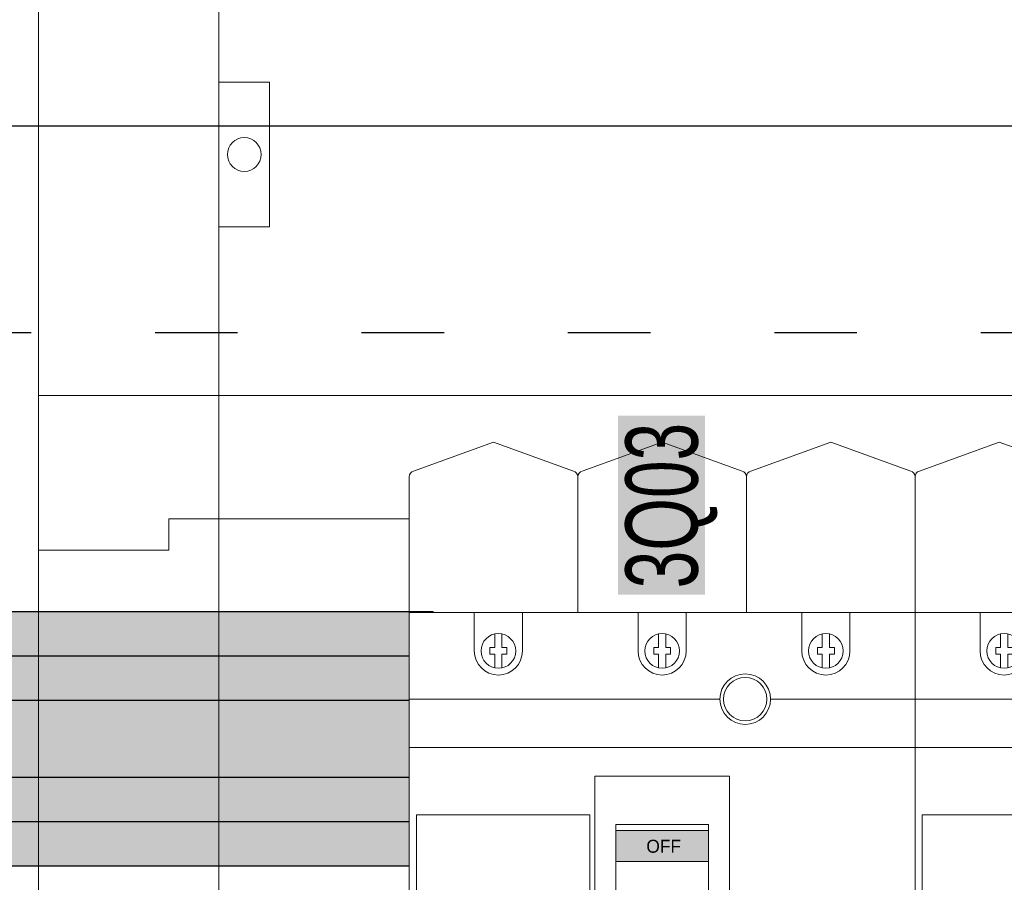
# Model space of a CAD drawing. Header units: millimetres. Extents: x -31 to 6803, y 0 to 664.
# Tile 89 of 118: x 1360 to 1374, y 174 to 187. Entities that reach past the tile are written whole.
import ezdxf
from ezdxf.enums import TextEntityAlignment as Align

# ---------------------------------------------------------------- set-up
doc = ezdxf.new("R2010")
doc.units = ezdxf.units.MM
doc.linetypes.add('ACAD_ISO03W100', pattern=[30, 12, -18])
doc.layers.add('!POMOCNICZE', color=8, linetype='Continuous', plot=False)
for name, color, linetype, lineweight in [('2DE_OBJ_Schneider-Devices', 7, 'Continuous', 25), ('2DE_OBJ_Schneider-Front_Plates', 7, 'Continuous', 0), ('2DE_OBJ_Schneider-Mounting_Plates', 7, 'Continuous', 25), ('2DE_OBJ_Schneider-TAG', 112, 'Continuous', 0), ('SE_Busbars_AL', 30, 'Continuous', 0)]:
    doc.layers.add(name, color=color, linetype=linetype, lineweight=lineweight)
doc.layers.add('2DE_OBJ_Schneider-Micrologic', color=7, linetype='Continuous', lineweight=0, plot=False)
doc.layers.add('CP_WIPEOUT', color=255, linetype='Continuous')
doc.layers.add('INTFCLR_5769', color=7, linetype='Continuous')
doc.styles.add('CP_ATTR', font='arial.ttf')

# ---------------------------------------------------------------- blocks, each defined once
blk = doc.blocks.new('2d_pl_nsx250_650_7mp_se32_zswz1de')
at = {"lineweight": 0}
for p, q in [((94.50000000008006, -9.70867961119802), (77.90291262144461, -15.70867961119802)), ((111.0970873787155, -15.70867961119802), (94.50000000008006, -9.70867961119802)), ((129.5, -9.70867961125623), (112.9029126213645, -15.70867961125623)), ((146.0970873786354, -15.70867961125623), (129.5, -9.70867961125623)), ((164.49999999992, -9.70867961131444), (147.9029126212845, -15.70867961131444)), ((181.0970873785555, -15.70867961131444), (164.49999999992, -9.70867961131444)), ((199.4999999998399, -9.70867961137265), (182.9029126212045, -15.70867961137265)), ((216.0970873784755, -15.70867961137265), (199.4999999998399, -9.70867961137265)), ((77.00000000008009, -62), (77.00000000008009, -16.87132275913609)), ((112.00000000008, -16.87132275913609), (112, -62.00000000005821)), ((147, -16.8713227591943), (146.9999999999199, -62.00000000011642)), ((181.9999999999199, -16.87132275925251), (181.9999999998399, -62.00000000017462)), ((496.9999999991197, -62), (77.00000000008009, -62))]:
    blk.add_line(p, q, dxfattribs=at)
at = {"color": 0, "linetype": 'Continuous', "lineweight": 0}
for p, q in [((27.05977666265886, -25.61250000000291), (27.05977666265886, -32.11250000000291)), ((27.05977666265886, -25.61250000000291), (77.00000000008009, -25.61250000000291)), ((0, -32.11250000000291), (27.05977666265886, -32.11250000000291)), ((0, -220.1125000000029), (0, -32.11250000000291))]:
    blk.add_line(p, q, dxfattribs=at)
at = {"color": 7, "lineweight": 0}
blk.add_lwpolyline([(0, -250.0000000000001), (0, 0), (575, 0), (575, -250.0000000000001)], dxfattribs=at)
at = {"lineweight": 0, "extrusion": (0, 2e-16, -1)}
for centre, start, end in [((-78.20000000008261, -16.87132275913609), 0, 75.66606973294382), ((-110.8000000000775, -16.87132275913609), 104.3339302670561, 180), ((-113.1999999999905, -16.8713227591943), 0, 75.66606973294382), ((-145.8000000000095, -16.8713227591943), 104.3339302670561, 180), ((-148.1999999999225, -16.87132275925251), 0, 75.66606973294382), ((-180.7999999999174, -16.87132275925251), 104.3339302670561, 180), ((-183.1999999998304, -16.87132275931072), 0, 75.66606973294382)]:
    blk.add_arc(centre, 1.19999999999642, start, end, dxfattribs=at)
at = {"layer": '2DE_OBJ_Schneider-Front_Plates', "color": 7, "lineweight": 0}
for points in [[(37.5, 0), (537.5, 0)], [(37.5, -250.0000000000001), (37.5, 0)]]:
    blk.add_lwpolyline(points, dxfattribs=at)
at = {"lineweight": 0, "style": 'CP_ATTR', "flags": 9}
for tag, p in [('LINK', (0.00016682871, 0.00414256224)), ('IP', (0.00024190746, 0.00473735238)), ('CHARACTER', (0.000302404, 0.00606558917)), ('VOLTAGE', (0.00036550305, 0.00333768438)), ('ORDER-NO', (0.00036991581, 0.00531212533)), ('MARK3', (0.00050840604, 0.006911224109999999)), ('NUMBER_OF_POLES', (0.0005247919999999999, 0.00224725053)), ('POWER_LOSSES', (0.0005320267, 0.00140466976)), ('ARTICLE', (0.00061369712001, 0.007750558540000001)), ('PRODUCT-TYPE', (0.0006685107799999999, 0.00859553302)), ('POWER', (0.00275886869, 0.00413092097)), ('NAME', (0.00322572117, 0.006901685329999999)), ('OTHER', (0.00348317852, 0.0032871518)), ('FUNCTION', (0.003908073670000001, 0.00774622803)), ('PRODUCER', (0.00478564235, 0.006096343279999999)), ('CURRENT', (0.005245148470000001, 0.00526816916)), ('MARK2', (0.00558353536, 0.006960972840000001)), ('NUMBER', (0.00560327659, 0.00457907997)), ('TEXT_01', (0.00570840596, 0.00385339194)), ('GROUP', (0.00593428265, 0.00318952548))]:
    blk.add_attdef(tag, text='', height=0.0005, dxfattribs=at).set_placement(p, align=Align.MIDDLE_LEFT)
at = {"linetype": 'ByBlock', "lineweight": 0, "style": 'CP_ATTR', "flags": 9}
blk.add_attdef('WEIGHT', text='', height=0.0005, dxfattribs=at).set_placement((0.00049003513, 0.00038061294), align=Align.MIDDLE_LEFT)
blk = doc.blocks.new('*U81')
at = {"transparency": 33554687}
h = blk.add_hatch(color=9, dxfattribs=at)
h.dxf.hatch_style = 1
h.paths.add_polyline_path([(-9.999972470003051, -9.295399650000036e-06, 1), (9.99999090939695, -9.295399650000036e-06, 1)])
at = {"color": 7}
blk.add_circle((-0.007165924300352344, -0.008619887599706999), 4.091665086, dxfattribs=at)
at = {"layer": 'INTFCLR_5769', "color": 7}
for p, q in [((-0.009635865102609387, 7.499984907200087), (-6.490345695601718, 3.758345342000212)), ((6.490361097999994, 3.758347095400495), (0.009653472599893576, 7.499985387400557)), ((-6.499990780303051, -3.741636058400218), (-6.499990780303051, 3.74164052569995)), ((6.500009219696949, -3.741657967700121), (6.500009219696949, 3.741635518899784)), ((-0.00962043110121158, -7.499993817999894), (-6.490342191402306, -3.75834736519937)), ((6.490379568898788, -3.758336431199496), (0.009638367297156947, -7.499994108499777))]:
    blk.add_line(p, q, dxfattribs=at)
for centre, radius in [((-2.879402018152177e-06, 0), 9.9999816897), ((-1.449003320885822e-06, 0), 7.4999900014), ((-1.612203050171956e-06, 0), 6.4999861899), ((6.846967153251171e-07, 0), 5.9999864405), ((-1.237600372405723e-06, 0), 4.499985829), ((-8.263014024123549e-07, 0), 4.3229896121), ((9.219696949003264e-06, -9.295399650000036e-06), 3.9999874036), ((0, 0), 3.3229871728)]:
    blk.add_circle(centre, radius, dxfattribs=at)
for centre, radius, start, end in [((0.0001956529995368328, -0.004587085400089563), 7.5045784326, 89.92779164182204, 90.07506146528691), ((0.003888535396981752, -0.002454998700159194), 7.5045784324, 149.9250568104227, 150.0720961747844), ((-0.005990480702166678, -0.003343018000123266), 7.506856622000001, 29.92570332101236, 30.07269802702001), ((0.005904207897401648, 0.003524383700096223), 7.5068566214, 209.9272977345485, 210.0744416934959), ((0.003993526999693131, -0.002066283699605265), 7.4955137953, 329.9248414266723, 330.0720597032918), ((-0.0001934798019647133, -0.00448366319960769), 7.4955137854, 269.9279402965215, 270.0751609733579)]:
    blk.add_arc(centre, radius, start, end, dxfattribs=at)
blk = doc.blocks.new('*U82')
at = {"transparency": 33554687}
h = blk.add_hatch(color=9, dxfattribs=at)
h.dxf.hatch_style = 1
h.paths.add_polyline_path([(-9.999972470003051, -9.295399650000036e-06, 1), (9.99999090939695, -9.295399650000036e-06, 1)])
at = {"color": 7}
blk.add_circle((-0.007165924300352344, -0.008619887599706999), 4.091665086, dxfattribs=at)
at = {"layer": 'INTFCLR_5769', "color": 7}
for p, q in [((-0.009635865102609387, 7.499984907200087), (-6.490345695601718, 3.758345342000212)), ((6.490361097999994, 3.758347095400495), (0.009653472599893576, 7.499985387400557)), ((-6.499990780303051, -3.741636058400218), (-6.499990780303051, 3.74164052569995)), ((6.500009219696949, -3.741657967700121), (6.500009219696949, 3.741635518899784)), ((-0.00962043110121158, -7.499993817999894), (-6.490342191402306, -3.75834736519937)), ((6.490379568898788, -3.758336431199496), (0.009638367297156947, -7.499994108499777))]:
    blk.add_line(p, q, dxfattribs=at)
for centre, radius in [((-2.879402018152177e-06, 0), 9.9999816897), ((-1.449003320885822e-06, 0), 7.4999900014), ((-1.612203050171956e-06, 0), 6.4999861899), ((6.846967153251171e-07, 0), 5.9999864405), ((-1.237600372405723e-06, 0), 4.499985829), ((-8.263014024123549e-07, 0), 4.3229896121), ((9.219696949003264e-06, -9.295399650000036e-06), 3.9999874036), ((0, 0), 3.3229871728)]:
    blk.add_circle(centre, radius, dxfattribs=at)
for centre, radius, start, end in [((0.0001956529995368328, -0.004587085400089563), 7.5045784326, 89.92779164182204, 90.07506146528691), ((0.003888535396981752, -0.002454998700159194), 7.5045784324, 149.9250568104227, 150.0720961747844), ((-0.005990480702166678, -0.003343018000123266), 7.506856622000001, 29.92570332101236, 30.07269802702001), ((0.005904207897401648, 0.003524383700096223), 7.5068566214, 209.9272977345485, 210.0744416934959), ((0.003993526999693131, -0.002066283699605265), 7.4955137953, 329.9248414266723, 330.0720597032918), ((-0.0001934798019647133, -0.00448366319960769), 7.4955137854, 269.9279402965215, 270.0751609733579)]:
    blk.add_arc(centre, radius, start, end, dxfattribs=at)
blk = doc.blocks.new('*U79')
at = {"layer": 'SE_Busbars_AL', "true_color": 0x939598}
h = blk.add_hatch(color=252, dxfattribs=at)
h.dxf.hatch_style = 1
h.paths.add_polyline_path([(155.5234680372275, -17.09271660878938), (155.5234680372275, 17.24803931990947), (14.40879446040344, 17.24802838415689), (14.40879446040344, -17.09272754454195)])
at = {"layer": 'SE_Busbars_AL'}
h = blk.add_hatch(color=30, dxfattribs=at)
h.dxf.hatch_style = 1
edge = h.paths.add_edge_path()
edge.add_line((14.40879446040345, 16.11346548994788), (-9.556818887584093, 16.11346548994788))
edge.add_arc((-9.556818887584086, 14.11346548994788), 2, 90.00000000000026, 179.9999999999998)
edge.add_line((-11.55681888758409, 14.11346548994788), (-11.55681888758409, -13.95816465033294))
edge.add_arc((-9.556818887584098, -13.95816465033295), 1.999999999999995, 180, 270.0000000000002)
edge.add_line((-9.556818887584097, -15.95816465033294), (14.40879446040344, -15.95816465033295))
edge.add_line((14.40879446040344, -15.95816465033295), (14.40879446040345, 16.11346548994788))
edge = h.paths.add_edge_path(flags=0)
edge.add_arc((-1.999997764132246, 0), 1.35682117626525, 0, 360)
edge = h.paths.add_edge_path(flags=16)
edge.add_arc((-1.999998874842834, 0), 5.823773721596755, 270.07361614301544, 360, ccw=False)
edge.add_line((-1.992516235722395, -5.823768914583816), (-2.000007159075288, -3.978466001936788))
edge.add_line((-2.000007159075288, -3.978466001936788), (-2.007498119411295, -3.780057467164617))
edge.add_arc((-1.642191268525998, -3.334269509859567), 0.5763471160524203, 133.813484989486, 230.6666408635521, ccw=False)
edge.add_line((-2.041203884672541, -2.918378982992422), (-0.5330126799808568, -2.914046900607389))
edge.add_line((-0.5330126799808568, -2.914046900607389), (-3.230488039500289, -1.33183294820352))
edge.add_arc((-3.907280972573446, -0.7738353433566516), 0.8771601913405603, 320.4953345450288, 421.9095388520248)
edge.add_arc((-3.363372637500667, 0.9691447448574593), 0.9779428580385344, 0.8401426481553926, 262.30866376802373, ccw=False)
edge.add_line((-2.385534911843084, 0.9834840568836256), (-2.384500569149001, 0.9859892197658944))
edge.add_line((-2.384500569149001, 0.9859892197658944), (-2.383610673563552, 0.9881385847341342))
edge.add_arc((-7.063837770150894, 3.784606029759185), 5.452041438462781, 329.1413962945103, 381.9636461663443)
edge.add_line((-2.007498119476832, 5.823768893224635), (-2.000007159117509, 3.005512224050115))
edge.add_line((-2.000007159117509, 3.005512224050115), (-1.086645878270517, 3.176072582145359))
edge.add_arc((1.197221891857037, 1.323129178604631), 2.940994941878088, -26.73673497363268, 140.9469526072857, ccw=False)
h = blk.add_hatch(color=30, dxfattribs=at)
h.dxf.hatch_style = 1
edge = h.paths.add_edge_path()
edge.add_line((155.5234680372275, 16.11347642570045), (179.4890813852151, 16.11347642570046))
edge.add_arc((179.4890813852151, 14.11347642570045), 2.000000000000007, 2.2737367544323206e-13, 90, ccw=False)
edge.add_line((181.4890813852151, 14.11347642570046), (181.4890813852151, -13.95815371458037))
edge.add_arc((179.4890813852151, -13.95815371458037), 2, 270, 360, ccw=False)
edge.add_line((179.4890813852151, -15.95815371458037), (155.5234680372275, -15.95815371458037))
edge.add_line((155.5234680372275, -15.95815371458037), (155.5234680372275, 16.11347642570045))
edge = h.paths.add_edge_path(flags=16)
edge.add_arc((171.9322602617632, 1.093575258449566e-05), 3.461054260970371, 0, 360)
edge = h.paths.add_edge_path(flags=16)
edge.add_line((171.9247787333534, -5.823757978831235), (171.9322696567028, -5.828082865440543))
edge.add_line((171.9322696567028, -5.828082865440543), (171.9397606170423, -5.823757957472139))
edge.add_arc((170.784025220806, -4.595080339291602), 1.686823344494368, 313.2477957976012, 456.2765094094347)
edge.add_line((170.5996102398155, -2.918368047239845), (172.8025688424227, -1.186852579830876))
edge.add_line((172.8025688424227, -1.186852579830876), (174.2395853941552, -1.775768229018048))
edge.add_arc((173.1471614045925, -0.4139338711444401), 1.745847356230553, 308.7355740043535, 449.488384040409)
edge.add_line((173.1627505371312, 1.331843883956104), (172.31676306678, 0.986000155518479))
edge.add_line((172.31676306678, 0.9860001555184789), (172.8014997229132, 1.189471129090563))
edge.add_arc((171.7741701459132, 2.175824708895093), 1.424183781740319, 316.1657383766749, 443.3230926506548)
edge.add_line((171.9397606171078, 3.590349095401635), (171.9322696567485, 3.779536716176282))
edge.add_line((171.9322696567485, 3.779536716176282), (171.9247787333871, 3.779536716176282))
edge.add_arc((170.9088256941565, -1.022110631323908), 4.90795047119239, 78.05331073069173, 281.9466892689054)
edge = h.paths.add_edge_path(flags=16)
edge.add_arc((171.9322612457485, 1.093575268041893e-05), 1.106015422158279, 0, 360)
edge = h.paths.add_edge_path(flags=16)
edge.add_arc((169.932262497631, 1.093575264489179e-05), 4.659014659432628, 0, 360)
edge = h.paths.add_edge_path(flags=16)
edge.add_arc((171.9322696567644, 1.815366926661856e-05), 3.106007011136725, 0, 360)
at = {"color": 7}
for p, q in [((155.5234680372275, 17.24803931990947), (155.5234680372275, -17.09271660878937)), ((155.5234680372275, 17.24803931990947), (155.5234680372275, -17.09271660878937)), ((-9.556818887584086, 16.11346548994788), (14.40879446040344, 16.11346548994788)), ((179.4890813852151, 16.11347642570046), (155.5234680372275, 16.11347642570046)), ((-11.55681888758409, 14.11346548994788), (-11.55681888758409, -13.95816465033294)), ((181.4890813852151, 14.11347642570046), (181.4890813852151, -13.95815371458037)), ((14.40879446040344, 12.11346548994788), (14.40879446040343, -11.95816465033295)), ((14.40879446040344, 10.56045709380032), (14.40879446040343, -10.40515625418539)), ((-9.556818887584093, -15.95816465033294), (14.40879446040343, -15.95816465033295)), ((179.4890813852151, -15.95815371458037), (155.5234680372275, -15.95815371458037))]:
    blk.add_line(p, q, dxfattribs=at)
blk.add_lwpolyline([(14.40879446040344, 17.24802838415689), (14.40879446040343, -17.09272754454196), (155.5234680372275, -17.09271660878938), (155.5234680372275, 17.24803931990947)], close=True)
for centre, start, end in [((-9.556818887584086, 14.11346548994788), 90, 180), ((179.4890813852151, 14.11347642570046), 0, 90), ((-9.556818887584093, -13.95816465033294), 180, 270), ((179.4890813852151, -13.95815371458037), 270, 0)]:
    blk.add_arc(centre, 2, start, end, dxfattribs=at)
at = {"yscale": 0.7765041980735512, "zscale": 0.7765041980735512, "rotation": 180}
for name, p, xscale in [('*U81', (0, 0), 0.7765041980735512), ('*U82', (169.932262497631, 1.093575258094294e-05), -0.7765041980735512)]:
    blk.add_blockref(name, p, dxfattribs=dict(at, xscale=xscale))
blk = doc.blocks.new('2d_prismap_plytcz_650_2m_se64_zsswvm1')
at = {"lineweight": 0}
for p, q in [((0, 0), (0, -100)), ((0, -100), (37.5, -100)), ((37.5, -100), (537.5, -100))]:
    blk.add_line(p, q, dxfattribs=at)
at = {"layer": '2DE_OBJ_Schneider-Front_Plates', "lineweight": 0}
for p, q in [((37.5, -100), (37.5, 0)), ((537.5, -100), (37.5, -100))]:
    blk.add_line(p, q, dxfattribs=at)
blk.add_lwpolyline([(37.5, -35), (48, -35), (48, -65), (37.5, -65)], dxfattribs=at)
blk.add_circle((42.75, -50), 3.5, dxfattribs=at)
at = {"lineweight": 0, "style": 'CP_ATTR', "flags": 9}
for tag, p in [('LINK', (0.00016682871, 0.00414256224)), ('IP', (0.00024190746, 0.00473735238)), ('CHARACTER', (0.000302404, 0.00606558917)), ('VOLTAGE', (0.00036550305, 0.00333768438)), ('ORDER-NO', (0.00036991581, 0.00531212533)), ('MARK3', (0.00050840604, 0.006911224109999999)), ('NUMBER_OF_POLES', (0.0005247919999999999, 0.00224725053)), ('POWER_LOSSES', (0.0005320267, 0.00140466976)), ('ARTICLE', (0.00061369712, 0.007750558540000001)), ('PRODUCT-TYPE', (0.0006685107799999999, 0.00859553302)), ('POWER', (0.00275886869, 0.00413092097)), ('NAME', (0.00322572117, 0.006901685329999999)), ('OTHER', (0.00348317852, 0.0032871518)), ('FUNCTION', (0.003908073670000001, 0.00774622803)), ('PRODUCER', (0.00478564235, 0.006096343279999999)), ('CURRENT', (0.005245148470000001, 0.00526816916)), ('MARK2', (0.00558353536, 0.006960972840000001)), ('NUMBER', (0.00560327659, 0.00457907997)), ('TEXT_01', (0.00570840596, 0.00385339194)), ('GROUP', (0.00593428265, 0.00318952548))]:
    blk.add_attdef(tag, text='', height=0.0005, dxfattribs=at).set_placement(p, align=Align.MIDDLE_LEFT)
at = {"linetype": 'ByBlock', "lineweight": 0, "style": 'CP_ATTR', "flags": 9}
blk.add_attdef('WEIGHT', text='', height=0.0005, dxfattribs=at).set_placement((0.00049003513, 0.00038061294), align=Align.MIDDLE_LEFT)
blk = doc.blocks.new('2d_cvs_100_kla_3p_se72_zj91tk6')
at = {"true_color": 0xffffff, "transparency": 33554687}
h = blk.add_hatch(color=7, dxfattribs=at)
h.dxf.hatch_style = 1
h.paths.add_polyline_path([(43.35811005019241, 201.8141590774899), (43.35811005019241, 164.6712851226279), (61.43083031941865, 164.6712851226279), (61.43083031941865, 201.8141590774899)])
at = {"layer": '2DE_OBJ_Schneider-TAG', "lineweight": 0, "width": 0.7}
blk.add_attdef('TAG', (59.88093581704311, 165.98593576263), '', height=15, rotation=90, dxfattribs=at)
at = {"lineweight": 0}
blk.add_wipeout([(105.00000000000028, 161), (105.00000000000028, 0), (0, 0), (0, 161)], dxfattribs=at).dxf.layer = 'CP_WIPEOUT'
at = {"layer": '2DE_OBJ_Schneider-Micrologic', "lineweight": 0}
h = blk.add_hatch(color=112, dxfattribs=at)
h.dxf.hatch_style = 1
h.paths.add_polyline_path([(42.88461538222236, 115.717948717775), (42.88461538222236, 109.3076923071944), (62.11538461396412, 109.3076923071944), (62.11538461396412, 115.717948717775)])
at = {"lineweight": 0}
for p, q in [((17.74999997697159, 156.5210083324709), (17.74999997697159, 153.6999999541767)), ((19.24999997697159, 156.5210083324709), (19.24999997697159, 153.6999999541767)), ((51.74999997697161, 156.5210083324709), (51.74999997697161, 153.6999999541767)), ((53.24999997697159, 156.5210083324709), (53.24999997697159, 153.6999999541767)), ((85.7499999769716, 156.5210083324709), (85.7499999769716, 153.6999999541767)), ((87.2499999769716, 156.5210083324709), (87.2499999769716, 153.6999999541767)), ((16.74999997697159, 153.6999999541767), (17.74999997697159, 153.6999999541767)), ((16.74999997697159, 152.2999999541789), (16.74999997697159, 153.6999999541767)), ((19.24999997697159, 153.6999999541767), (20.24999997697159, 153.6999999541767)), ((20.24999997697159, 153.6999999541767), (20.24999997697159, 152.2999999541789)), ((50.74999997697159, 153.6999999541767), (51.74999997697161, 153.6999999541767)), ((50.74999997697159, 152.2999999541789), (50.74999997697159, 153.6999999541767)), ((53.24999997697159, 153.6999999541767), (54.24999997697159, 153.6999999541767)), ((54.24999997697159, 153.6999999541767), (54.24999997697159, 152.2999999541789)), ((84.7499999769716, 153.6999999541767), (85.7499999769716, 153.6999999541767)), ((84.7499999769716, 152.2999999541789), (84.7499999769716, 153.6999999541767)), ((87.2499999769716, 153.6999999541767), (88.2499999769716, 153.6999999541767)), ((88.2499999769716, 153.6999999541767), (88.2499999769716, 152.2999999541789)), ((17.74999997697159, 152.2999999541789), (16.74999997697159, 152.2999999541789)), ((17.74999997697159, 149.4789915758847), (17.74999997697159, 152.2999999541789)), ((19.24999997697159, 149.4789915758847), (19.24999997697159, 152.2999999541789)), ((20.24999997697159, 152.2999999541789), (19.24999997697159, 152.2999999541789)), ((51.74999997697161, 152.2999999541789), (50.74999997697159, 152.2999999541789)), ((51.74999997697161, 149.4789915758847), (51.74999997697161, 152.2999999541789)), ((53.24999997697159, 149.4789915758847), (53.24999997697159, 152.2999999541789)), ((54.24999997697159, 152.2999999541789), (53.24999997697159, 152.2999999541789)), ((85.7499999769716, 152.2999999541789), (84.7499999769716, 152.2999999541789)), ((85.7499999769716, 149.4789915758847), (85.7499999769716, 152.2999999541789)), ((87.2499999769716, 149.4789915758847), (87.2499999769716, 152.2999999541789)), ((88.2499999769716, 152.2999999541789), (87.2499999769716, 152.2999999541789)), ((64.5, 143.0000000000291), (0, 143.0000000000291)), ((105, 143.0000000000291), (75, 143.0000000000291)), ((105, 133.0000000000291), (0, 133.0000000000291)), ((37.5, 119), (1.5, 119)), ((1.5, 119), (1.5, 71.09999999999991)), ((37.5, 119), (37.5, 71.09999999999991)), ((42.88461538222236, 115.717948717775), (62.11538461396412, 115.717948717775)), ((42.88461538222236, 109.3076923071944), (62.11538461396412, 109.3076923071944))]:
    blk.add_line(p, q, dxfattribs=at)
for points in [[(0, 0), (105, 0), (105, 161), (0, 161)], [(38.5, 53), (66.5, 53), (66.5, 127), (38.5, 127)]]:
    blk.add_lwpolyline(points, close=True, dxfattribs=at)
for points in [[(13.5, 153.0000000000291), (13.5, 161.0000000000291)], [(23.5, 153.0000000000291), (23.5, 161.0000000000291)], [(47.5, 153.0000000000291), (47.5, 161.0000000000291)], [(57.5, 153.0000000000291), (57.5, 161.0000000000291)], [(81.5, 153.0000000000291), (81.5, 161.0000000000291)], [(91.5, 153.0000000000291), (91.5, 161.0000000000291)], [(61.47435897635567, 70.84615384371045), (62.11538461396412, 70.84615384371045), (62.11538461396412, 116.9999999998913), (42.88461538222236, 116.9999999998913), (42.88461538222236, 70.84615384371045), (43.52564102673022, 70.84615384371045)]]:
    blk.add_lwpolyline(points, dxfattribs=at)
for centre, radius in [((18.49999999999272, 153.0000000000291), 3.60020434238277), ((52.49999999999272, 153.0000000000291), 3.600204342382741), ((86.49999999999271, 153.0000000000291), 3.60020434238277), ((69.75, 143.0000000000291), 5.25), ((69.75, 143.0000000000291), 4.5)]:
    blk.add_circle(centre, radius, dxfattribs=at)
for centre in [(18.5, 153.0000000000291), (52.5, 153.0000000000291), (86.5, 153.0000000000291)]:
    blk.add_arc(centre, 5, 180, 0, dxfattribs=at)
at = {"color": 7, "lineweight": 0}
blk.add_text('OFF', height=2.69230769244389, dxfattribs=at).set_placement((49.22267741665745, 111.1353870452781))
at = {"lineweight": 0, "style": 'CP_ATTR', "flags": 9}
for tag, p in [('LINK', (0.00016682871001, 0.00414256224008)), ('IP', (0.00024190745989, 0.00473735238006)), ('CHARACTER', (0.00030240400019, 0.00606558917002)), ('VOLTAGE', (0.0003655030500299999, 0.00333768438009)), ('ORDER-NO', (0.0003699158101, 0.00531212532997)), ('MARK3', (0.0005084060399, 0.0069112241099)), ('NUMBER_OF_POLES', (0.00052479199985, 0.00224725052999)), ('POWER_LOSSES', (0.00053202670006, 0.00140466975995)), ('PRODUCT-TYPE', (0.0006685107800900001, 0.00859553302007)), ('POWER', (0.00275886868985, 0.00413092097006)), ('NAME', (0.00322572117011, 0.00690168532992)), ('OTHER', (0.00348317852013, 0.0032871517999)), ('FUNCTION', (0.00390807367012, 0.007746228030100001)), ('PRODUCER', (0.00478564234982, 0.00609634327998)), ('CURRENT', (0.005245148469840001, 0.005268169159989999)), ('MARK2', (0.00558353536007, 0.00696097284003)), ('NUMBER', (0.005603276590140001, 0.00457907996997)), ('TEXT_01', (0.00570840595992, 0.00385339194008)), ('GROUP', (0.00593428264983, 0.00318952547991))]:
    blk.add_attdef(tag, text='', height=0.0005, dxfattribs=at).set_placement(p, align=Align.MIDDLE_LEFT)
at = {"linetype": 'ByBlock', "lineweight": 0, "style": 'CP_ATTR', "flags": 9}
blk.add_attdef('WEIGHT', text='', height=0.0005, dxfattribs=at).set_placement((0.00049003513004, 0.00038061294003), align=Align.MIDDLE_LEFT)

msp = doc.modelspace()

# ---------------------------------------------------------------- linework, layer by layer
at = {"layer": '!POMOCNICZE'}
msp.add_line((3.000000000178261, 185), (6803.00000000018, 185), dxfattribs=at)
at = {"layer": '!POMOCNICZE', "linetype": 'ACAD_ISO03W100', "ltscale": 0.1}
msp.add_line((3.000000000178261, 182), (6803.00000000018, 182), dxfattribs=at)

# ---------------------------------------------------------------- block references
at = {"xscale": 0.06999999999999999, "yscale": 0.06999999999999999, "zscale": 0.06999999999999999}
for p in [(1355.153235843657, 176.7361938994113), (1355.153235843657, 176.0921142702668), (1355.153235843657, 175.4480346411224)]:
    msp.add_blockref('*U79', p, dxfattribs=at)
at = {"layer": '2DE_OBJ_Schneider-Mounting_Plates', "xscale": 0.06999999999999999, "yscale": 0.06999999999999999, "zscale": 0.06999999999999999}
for name, p in [('2d_prismap_plytcz_650_2m_se64_zsswvm1', (1360.30370224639, 188.0841790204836)), ('2d_pl_nsx250_650_7mp_se32_zswz1de', (1360.30370224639, 181.0841790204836))]:
    msp.add_blockref(name, p, dxfattribs=at)

# ---------------------------------------------------------------- next in the draw order: block references
at = {"layer": '2DE_OBJ_Schneider-Devices', "xscale": 0.06999999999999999, "yscale": 0.06999999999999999, "zscale": 0.06999999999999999}
msp.add_blockref('2d_cvs_100_kla_3p_se72_zj91tk6', (1373.04370224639, 166.6641790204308), dxfattribs=at)

# ---------------------------------------------------------------- next in the draw order: block references
msp.add_blockref('2d_cvs_100_kla_3p_se72_zj91tk6', (1365.69370224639, 166.6641790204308), dxfattribs=at).add_auto_attribs({'TAG': '3Q03'})

doc.saveas('drawing.dxf')
